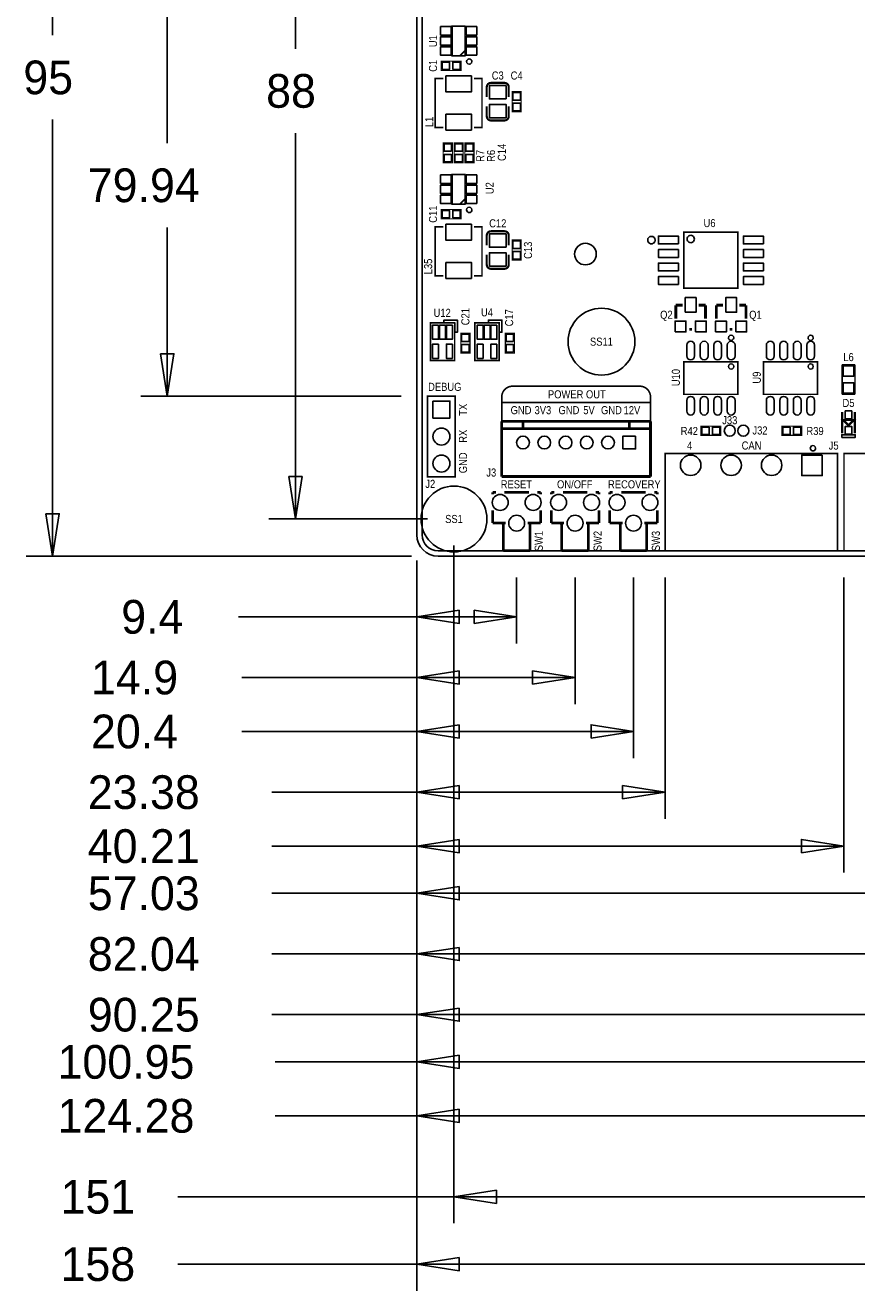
# Model space of a CAD drawing. Extents: x -37 to 189, y -69 to 158.
# Tile 1 of 11: x -37 to 41, y -69 to 50. Entities that reach past the tile are written whole.
import ezdxf
from ezdxf.enums import TextEntityAlignment as Align

# ---------------------------------------------------------------- set-up
doc = ezdxf.new("R2010")
doc.units = 0
for name, color, linetype in [('BG_DIMENSION', 30, 'CONTINUOUS'), ('BG_OUTLINE', 12, 'CONTINUOUS'), ('BG_SILKSCREEN_TOP', 7, 'CONTINUOUS'), ('PG_SILKSCREEN_TOP', 253, 'CONTINUOUS'), ('PIN_SOLDERMASK_TOP', 120, 'CONTINUOUS'), ('RD_SILKSCREEN_TOP', 173, 'CONTINUOUS'), ('RKI_ALL', 2, 'CONTINUOUS')]:
    doc.layers.add(name, color=color, linetype=linetype)

msp = doc.modelspace()

# ---------------------------------------------------------------- linework, layer by layer
at = {"layer": 'BG_DIMENSION'}
for points in [[(-34.29, 49.05375), (-34.29, 94.999988)], [(-23.495, 38.89375), (-23.495, 94.999988)], [(-11.43, 47.78375), (-11.43, 91.499995)], [(-34.29, 41.11625), (-34.29, 0)], [(-11.43, 39.84625), (-11.43, 3.499993)], [(-23.495, 30.95625), (-23.495, 15.062987)], [(-24.119992, 19.062979), (-23.495, 15.062987), (-22.870008, 19.062979), (-24.119992, 19.062979)], [(-1.483995, 15.062987), (-25.994995, 15.062987)], [(-12.054992, 7.499985), (-11.43, 3.499993), (-10.805008, 7.499985), (-12.054992, 7.499985)], [(-34.914992, 3.999992), (-34.29, 0), (-33.665008, 3.999992), (-34.914992, 3.999992)], [(0.999998, 3.499993), (-13.929995, 3.499993)], [(-0.499999, 0), (-36.789995, 0)], [(3.499993, 0.999998), (3.499993, -62.824995)], [(0, -0.399999), (0, -69.174995)], [(0, -0.499999), (0, -55.204995)], [(0, -0.499999), (0, -50.124995)], [(0, -0.499999), (0, -45.679995)], [(0, -0.499999), (0, -39.964995)], [(0, -0.499999), (0, -34.249995)], [(0, -0.499999), (0, -29.804995)], [(0, -0.499999), (0, -24.724995)], [(0, -0.499999), (0, -19.009995)], [(0, -0.499999), (0, -13.929995)], [(0, -0.499999), (0, -8.214995)], [(9.400134, -1.999996), (9.400134, -8.214995)], [(14.90025, -1.999996), (14.90025, -13.929995)], [(20.400315, -1.999996), (20.400315, -19.009995)], [(23.376001, -1.999996), (23.376001, -24.724995)], [(40.213483, -1.999996), (40.213483, -29.804995)], [(-16.78305, -5.715), (0, -5.715)], [(3.999992, -5.090008), (0, -5.715), (3.999992, -6.339992), (3.999992, -5.090008)], [(0, -5.715), (9.400134, -5.715)], [(5.400142, -6.339992), (9.400134, -5.715), (5.400142, -5.090008), (5.400142, -6.339992)], [(-16.47825, -11.43), (0, -11.43)], [(3.999992, -10.805008), (0, -11.43), (3.999992, -12.054992), (3.999992, -10.805008)], [(0, -11.43), (14.90025, -11.43)], [(10.900258, -12.054992), (14.90025, -11.43), (10.900258, -10.805008), (10.900258, -12.054992)], [(-16.47825, -16.51), (0, -16.51)], [(3.999992, -15.885008), (0, -16.51), (3.999992, -17.134992), (3.999992, -15.885008)], [(0, -16.51), (20.400315, -16.51)], [(16.400323, -17.134992), (20.400315, -16.51), (16.400323, -15.885008), (16.400323, -17.134992)], [(-13.63345, -22.225), (0, -22.225)], [(3.999992, -21.600008), (0, -22.225), (3.999992, -22.849992), (3.999992, -21.600008)], [(0, -22.225), (23.376001, -22.225)], [(19.376009, -22.849992), (23.376001, -22.225), (19.376009, -21.600008), (19.376009, -22.849992)], [(-13.63345, -27.305), (0, -27.305)], [(3.999992, -26.680008), (0, -27.305), (3.999992, -27.929992), (3.999992, -26.680008)], [(0, -27.305), (40.213483, -27.305)], [(36.213491, -27.929992), (40.213483, -27.305), (36.213491, -26.680008), (36.213491, -27.929992)], [(-13.63345, -31.75), (0, -31.75)], [(3.999992, -31.125008), (0, -31.75), (3.999992, -32.374992), (3.999992, -31.125008)], [(0, -31.75), (57.030976, -31.75)], [(3.999992, -36.840008), (0, -37.465), (3.999992, -38.089992), (3.999992, -36.840008)], [(-13.63345, -37.465), (0, -37.465)], [(0, -37.465), (82.041009, -37.465)], [(3.999992, -42.555008), (0, -43.18), (3.999992, -43.804992), (3.999992, -42.555008)], [(-13.63345, -43.18), (0, -43.18)], [(0, -43.18), (90.25001, -43.18)], [(-13.32865, -47.625), (0, -47.625)], [(3.999992, -47.000008), (0, -47.625), (3.999992, -48.249992), (3.999992, -47.000008)], [(0, -47.625), (100.949963, -47.625)], [(3.999992, -52.080008), (0, -52.705), (3.999992, -53.329992), (3.999992, -52.080008)], [(-13.32865, -52.705), (0, -52.705)], [(0, -52.705), (124.280016, -52.705)], [(-22.49805, -60.325), (3.499993, -60.325)], [(7.499985, -59.700008), (3.499993, -60.325), (7.499985, -60.949992), (7.499985, -59.700008)], [(3.499993, -60.325), (154.499996, -60.325)], [(-22.49805, -66.675), (0, -66.675)], [(3.999992, -66.050008), (0, -66.675), (3.999992, -67.299992), (3.999992, -66.050008)], [(0, -66.675), (157.999989, -66.675)]]:
    msp.add_lwpolyline(points, dxfattribs=at)
at = {"layer": 'BG_OUTLINE'}
msp.add_lwpolyline([(1.999996, 0), (155.999993, 0, 0.414213), (157.999989, 1.999996), (157.999989, 92.999992, 0.414215), (155.999993, 94.999988), (1.999996, 94.999988, 0.414214), (0, 92.999992), (0, 1.999996, 0.414212), (1.999996, 0)], format="xyb", dxfattribs=at)
at = {"layer": 'BG_SILKSCREEN_TOP', "const_width": 0.1524}
msp.add_lwpolyline([(7.999984, 12.7), (7.999984, 15.002002, -0.414214), (8.999982, 16.002), (21.000009, 16.002, -0.414214), (22.000007, 15.002002), (22.000007, 12.7)], format="xyb", dxfattribs=at)
msp.add_lwpolyline([(8.001, 14.478), (21.971, 14.478)], dxfattribs=at)
at = {"layer": 'PG_SILKSCREEN_TOP'}
for points, const_width in [([(3.337001, 47.114003), (4.536999, 47.114003), (4.536999, 49.913997), (3.337001, 49.913997), (3.337001, 47.114003)], 0.150012), ([(4.037, 47.114003), (4.536999, 47.614002)], 0.150012), ([(2.286, 46.609), (4.1656, 46.609), (4.1656, 45.7454), (2.286, 45.7454), (2.286, 46.609)], 0.1016), ([(2.484501, 44.974485), (1.734515, 44.974485), (1.734515, 40.374494), (2.484501, 40.374494)], 0.150012), ([(5.384521, 40.374494), (6.134506, 40.374494), (6.134506, 44.974485), (5.384521, 44.974485)], 0.150012), ([(6.58495, 44.169076), (6.58495, 43.249088)], 0.199898), ([(8.9662, 41.8592), (8.9662, 43.7388), (9.8298, 43.7388), (9.8298, 41.8592), (8.9662, 41.8592)], 0.1016), ([(8.65505, 41.428924), (8.65505, 42.348912)], 0.199898), ([(2.4892, 37.0332), (2.4892, 38.9128), (3.3528, 38.9128), (3.3528, 37.0332), (2.4892, 37.0332)], 0.1016), ([(3.5052, 37.0332), (3.5052, 38.9128), (4.3688, 38.9128), (4.3688, 37.0332), (3.5052, 37.0332)], 0.1016), ([(4.5212, 37.0332), (4.5212, 38.9128), (5.3848, 38.9128), (5.3848, 37.0332), (4.5212, 37.0332)], 0.1016), ([(3.337001, 33.144003), (4.536999, 33.144003), (4.536999, 35.943997), (3.337001, 35.943997), (3.337001, 33.144003)], 0.150012), ([(4.037, 33.144003), (4.536999, 33.644002)], 0.150012), ([(2.286, 32.639), (4.1656, 32.639), (4.1656, 31.7754), (2.286, 31.7754), (2.286, 32.639)], 0.1016), ([(2.484501, 31.004485), (1.734515, 31.004485), (1.734515, 26.404494), (2.484501, 26.404494)], 0.150012), ([(5.384521, 26.404494), (6.134506, 26.404494), (6.134506, 31.004485), (5.384521, 31.004485)], 0.150012), ([(6.58495, 30.199076), (6.58495, 29.279088)], 0.199898), ([(8.9662, 27.8892), (8.9662, 29.7688), (9.8298, 29.7688), (9.8298, 27.8892), (8.9662, 27.8892)], 0.1016), ([(25.146, 25.223699), (30.226, 25.223699), (30.226, 30.503901), (25.146, 30.503901), (25.146, 25.223699)], 0.1524), ([(8.65505, 27.458924), (8.65505, 28.378912)], 0.199898), ([(25.019, 23.6347), (24.384, 23.6347)], 0.254), ([(24.384, 23.6347), (24.384, 22.3647)], 0.254), ([(26.543, 23.6347), (27.178, 23.6347)], 0.254), ([(27.178, 23.6347), (27.178, 22.3647)], 0.254), ([(28.829, 23.6347), (28.194, 23.6347)], 0.254), ([(28.194, 23.6347), (28.194, 22.3647)], 0.254), ([(30.353, 23.6347), (30.988, 23.6347)], 0.254), ([(30.988, 23.6347), (30.988, 22.3647)], 0.254), ([(3.564001, 18.415), (1.278001, 18.415), (1.278001, 21.971), (3.564001, 21.971), (3.564001, 18.415)], 0.1524), ([(7.755001, 18.415), (5.469001, 18.415), (5.469001, 21.971), (7.755001, 21.971), (7.755001, 18.415)], 0.1524), ([(25.654, 21.3487), (25.908, 21.3487)], 0.254), ([(29.464, 21.3487), (29.718, 21.3487)], 0.254), ([(4.1402, 19.1262), (4.1402, 21.0058), (5.0038, 21.0058), (5.0038, 19.1262), (4.1402, 19.1262)], 0.1016), ([(8.3312, 19.1262), (8.3312, 21.0058), (9.1948, 21.0058), (9.1948, 19.1262), (8.3312, 19.1262)], 0.1016), ([(25.146, 15.24), (30.226, 15.24), (30.226, 18.288), (25.146, 18.288), (25.146, 15.24)], 0.1524), ([(32.639, 15.24), (37.719, 15.24), (37.719, 18.288), (32.639, 18.288), (32.639, 15.24)], 0.1524), ([(40.0304, 15.24), (40.0304, 18.0213)], 0.1524), ([(40.0304, 18.0213), (41.2496, 18.0213)], 0.1524), ([(41.2496, 18.0213), (41.2496, 15.24)], 0.1524), ([(3.615995, 7.463003), (3.615995, 15.062987), (1.016, 15.062987), (1.016, 7.463003), (3.615995, 7.463003)], 0.150012), ([(41.2496, 15.24), (40.0304, 15.24)], 0.1524), ([(40.040052, 13.572998), (40.040052, 11.573002)], 0.199898), ([(41.239948, 11.573002), (41.239948, 13.572998)], 0.199898), ([(22.000007, 12.7), (7.999984, 12.7)], 0.254), ([(7.999984, 12.7), (7.999984, 7.500112)], 0.254), ([(22.000007, 12.000001), (7.999984, 12.000001)], 0.254), ([(10.000005, 12.000001), (10.000005, 12.7)], 0.254), ([(19.999985, 12.000001), (19.999985, 12.7)], 0.254), ([(22.000007, 7.500112), (22.000007, 12.7)], 0.254), ([(28.6258, 11.3792), (26.7462, 11.3792), (26.7462, 12.2428), (28.6258, 12.2428), (28.6258, 11.3792)], 0.1016), ([(36.2458, 11.3792), (34.3662, 11.3792), (34.3662, 12.2428), (36.2458, 12.2428), (36.2458, 11.3792)], 0.1016), ([(40.64, 12.319), (40.132, 12.827), (41.148, 12.827), (40.64, 12.319)], 0.2032), ([(23.376001, 9.657918), (39.615999, 9.657918), (39.615999, 0.507924), (23.376001, 0.507924), (23.376001, 9.657918)], 0.150012), ([(40.213483, 9.657918), (56.453481, 9.657918), (56.453481, 0.507924), (40.213483, 0.507924), (40.213483, 9.657918)], 0.150012), ([(7.999984, 7.500112), (22.000007, 7.500112)], 0.254), ([(7.1501, 6.007811), (7.453097, 6.007811)], 0.254), ([(7.1501, 5.814009), (7.1501, 6.007811)], 0.254), ([(8.247101, 6.007811), (10.553217, 6.007811)], 0.254), ([(11.347196, 6.007811), (11.650218, 6.007811)], 0.254), ([(11.650218, 5.814009), (11.650218, 6.007811)], 0.254), ([(12.650191, 6.007811), (12.953187, 6.007811)], 0.254), ([(12.650191, 5.814009), (12.650191, 6.007811)], 0.254), ([(13.747191, 6.007811), (16.053308, 6.007811)], 0.254), ([(16.847287, 6.007811), (17.150309, 6.007811)], 0.254), ([(17.150309, 5.814009), (17.150309, 6.007811)], 0.254), ([(18.150281, 6.007811), (18.453278, 6.007811)], 0.254), ([(18.150281, 5.814009), (18.150281, 6.007811)], 0.254), ([(19.247282, 6.007811), (21.553399, 6.007811)], 0.254), ([(22.347377, 6.007811), (22.650399, 6.007811)], 0.254), ([(22.650399, 5.814009), (22.650399, 6.007811)], 0.254), ([(7.1501, 3.107893), (7.1501, 4.301693)], 0.254), ([(11.650218, 3.107893), (11.650218, 4.301693)], 0.254), ([(12.650191, 3.107893), (12.650191, 4.301693)], 0.254), ([(17.150309, 3.107893), (17.150309, 4.301693)], 0.254), ([(18.150281, 3.107893), (18.150281, 4.301693)], 0.254), ([(22.650399, 3.107893), (22.650399, 4.301693)], 0.254), ([(7.1501, 3.107893), (8.368995, 3.107893)], 0.254), ([(8.041411, 3.107893), (8.150098, 2.999207)], 0.254), ([(8.150098, 0.508), (8.150098, 2.999207)], 0.254), ([(10.431196, 3.107893), (11.650218, 3.107893)], 0.254), ([(10.650195, 0.508), (10.650195, 3.107893)], 0.254), ([(12.650191, 3.107893), (13.869086, 3.107893)], 0.254), ([(13.541502, 3.107893), (13.650189, 2.999207)], 0.254), ([(13.650189, 0.508), (13.650189, 2.999207)], 0.254), ([(15.931286, 3.107893), (17.150309, 3.107893)], 0.254), ([(16.150285, 0.508), (16.150285, 3.107893)], 0.254), ([(18.150281, 3.107893), (19.369176, 3.107893)], 0.254), ([(19.041593, 3.107893), (19.150279, 2.999207)], 0.254), ([(19.150279, 0.508), (19.150279, 2.999207)], 0.254), ([(21.431377, 3.107893), (22.650399, 3.107893)], 0.254), ([(21.650376, 0.508), (21.650376, 3.107893)], 0.254), ([(8.150098, 0.508), (10.650195, 0.508)], 0.254), ([(13.650189, 0.508), (16.150285, 0.508)], 0.254), ([(19.150279, 0.508), (21.650376, 0.508)], 0.254)]:
    msp.add_lwpolyline(points, dxfattribs=dict(at, const_width=const_width))
for points in [[(5.18701, 46.573999, 1), (4.68699, 46.574001, 1)], [(5.18701, 32.603999, 1), (4.68699, 32.604001, 1)], [(22.435998, 29.763796, 1), (21.736002, 29.763804, 1)], [(26.13599, 29.863796, 1), (25.43601, 29.863804, 1)], [(29.835983, 20.563992, 1), (29.336017, 20.564008, 1)], [(37.328983, 20.563992, 1), (36.829017, 20.564008, 1)], [(29.835983, 17.863998, 1), (29.336017, 17.864002, 1)], [(37.328983, 17.863998, 1), (36.829017, 17.864002, 1)], [(37.546001, 10.157917, 1), (37.045999, 10.157924, 1)]]:
    msp.add_lwpolyline(points, format="xyb", close=True, dxfattribs=at)
at = {"layer": 'PG_SILKSCREEN_TOP', "const_width": 0.199898}
for points in [[(8.255, 44.568872), (6.985, 44.569126, 0.414214), (6.58495, 44.169076)], [(8.65505, 43.249088), (8.65505, 44.169076, 0.4144), (8.255, 44.568872)], [(6.58495, 42.348912), (6.58495, 41.428924, 0.414214), (6.985, 41.028874)], [(6.985, 41.028874), (8.255, 41.028874, 0.414214), (8.65505, 41.428924)], [(8.255, 30.598872), (6.985, 30.599126, 0.414214), (6.58495, 30.199076)], [(8.65505, 29.279088), (8.65505, 30.199076, 0.4144), (8.255, 30.598872)], [(6.58495, 28.378912), (6.58495, 27.458924, 0.414214), (6.985, 27.058874)], [(6.985, 27.058874), (8.255, 27.058874, 0.414214), (8.65505, 27.458924)]]:
    msp.add_lwpolyline(points, format="xyb", dxfattribs=at)
at = {"layer": 'PG_SILKSCREEN_TOP'}
for points in [[(3.564001, 21.082), (3.818001, 21.082), (3.818001, 22.225), (2.548001, 22.225), (2.548001, 21.971), (3.564001, 21.971)], [(7.755001, 21.082), (8.009001, 21.082), (8.009001, 22.225), (6.739001, 22.225), (6.739001, 21.971), (7.755001, 21.971)], [(40.005, 11.176), (41.275, 11.176), (41.275, 11.43), (40.005, 11.43)]]:
    msp.add_lwpolyline(points, close=True, dxfattribs=at)
at = {"layer": 'PIN_SOLDERMASK_TOP'}
for points in [[(3.237001, 49.064012), (2.237003, 49.064012), (2.237003, 49.86401), (3.237001, 49.86401)], [(3.237001, 48.114001), (2.237003, 48.114001), (2.237003, 48.913999), (3.237001, 48.913999)], [(5.636997, 49.064012), (4.636999, 49.064012), (4.636999, 49.86401), (5.636997, 49.86401)], [(5.636997, 48.114001), (4.636999, 48.114001), (4.636999, 48.913999), (5.636997, 48.913999)], [(3.237001, 47.16399), (2.237003, 47.16399), (2.237003, 47.963988), (3.237001, 47.963988)], [(5.636997, 47.16399), (4.636999, 47.16399), (4.636999, 47.963988), (5.636997, 47.963988)], [(2.375433, 45.826705), (2.375433, 46.527695), (3.076423, 46.527695), (3.076423, 45.826705)], [(3.375177, 45.826705), (3.375177, 46.527695), (4.076167, 46.527695), (4.076167, 45.826705)], [(2.734488, 45.224649), (5.134534, 45.224649), (5.134534, 43.724525), (2.734488, 43.724525)], [(8.404987, 43.058969), (6.835013, 43.058969), (6.835013, 44.319063), (8.404987, 44.319063)], [(9.748495, 42.948377), (9.047505, 42.948377), (9.047505, 43.649367), (9.748495, 43.649367)], [(8.404987, 41.278937), (6.835013, 41.278937), (6.835013, 42.539031), (8.404987, 42.539031)], [(9.748495, 41.948633), (9.047505, 41.948633), (9.047505, 42.649623), (9.748495, 42.649623)], [(2.734488, 41.624453), (5.134534, 41.624453), (5.134534, 40.124329), (2.734488, 40.124329)], [(3.271495, 38.122377), (2.570505, 38.122377), (2.570505, 38.823367), (3.271495, 38.823367)], [(4.287495, 38.122377), (3.586505, 38.122377), (3.586505, 38.823367), (4.287495, 38.823367)], [(5.303495, 38.122377), (4.602505, 38.122377), (4.602505, 38.823367), (5.303495, 38.823367)], [(3.271495, 37.122633), (2.570505, 37.122633), (2.570505, 37.823623), (3.271495, 37.823623)], [(4.287495, 37.122633), (3.586505, 37.122633), (3.586505, 37.823623), (4.287495, 37.823623)], [(5.303495, 37.122633), (4.602505, 37.122633), (4.602505, 37.823623), (5.303495, 37.823623)], [(3.237001, 35.094012), (2.237003, 35.094012), (2.237003, 35.89401), (3.237001, 35.89401)], [(5.636997, 35.094012), (4.636999, 35.094012), (4.636999, 35.89401), (5.636997, 35.89401)], [(3.237001, 34.144001), (2.237003, 34.144001), (2.237003, 34.943999), (3.237001, 34.943999)], [(5.636997, 34.144001), (4.636999, 34.144001), (4.636999, 34.943999), (5.636997, 34.943999)], [(3.237001, 33.19399), (2.237003, 33.19399), (2.237003, 33.993988), (3.237001, 33.993988)], [(5.636997, 33.19399), (4.636999, 33.19399), (4.636999, 33.993988), (5.636997, 33.993988)], [(2.375433, 31.856705), (2.375433, 32.557695), (3.076423, 32.557695), (3.076423, 31.856705)], [(3.375177, 31.856705), (3.375177, 32.557695), (4.076167, 32.557695), (4.076167, 31.856705)], [(2.734488, 31.254649), (5.134534, 31.254649), (5.134534, 29.754525), (2.734488, 29.754525)], [(8.404987, 29.088969), (6.835013, 29.088969), (6.835013, 30.349063), (8.404987, 30.349063)], [(24.625808, 29.4005), (22.746208, 29.4005), (22.746208, 30.1371), (24.625808, 30.1371)], [(32.625792, 29.4005), (30.746192, 29.4005), (30.746192, 30.1371), (32.625792, 30.1371)], [(9.748495, 28.978377), (9.047505, 28.978377), (9.047505, 29.679367), (9.748495, 29.679367)], [(9.748495, 27.978633), (9.047505, 27.978633), (9.047505, 28.679623), (9.748495, 28.679623)], [(24.625808, 28.1305), (22.746208, 28.1305), (22.746208, 28.8671), (24.625808, 28.8671)], [(32.625792, 28.1305), (30.746192, 28.1305), (30.746192, 28.8671), (32.625792, 28.8671)], [(2.734488, 27.654453), (5.134534, 27.654453), (5.134534, 26.154329), (2.734488, 26.154329)], [(8.404987, 27.308937), (6.835013, 27.308937), (6.835013, 28.569031), (8.404987, 28.569031)], [(24.625808, 26.8605), (22.746208, 26.8605), (22.746208, 27.5971), (24.625808, 27.5971)], [(32.625792, 26.8605), (30.746192, 26.8605), (30.746192, 27.5971), (32.625792, 27.5971)], [(24.625808, 25.5905), (22.746208, 25.5905), (22.746208, 26.3271), (24.625808, 26.3271)], [(32.625792, 25.5905), (30.746192, 25.5905), (30.746192, 26.3271), (32.625792, 26.3271)], [(25.273762, 22.975062), (25.273762, 24.345138), (26.288238, 24.345138), (26.288238, 22.975062)], [(29.083762, 22.975062), (29.083762, 24.345138), (30.098238, 24.345138), (30.098238, 22.975062)], [(2.05039, 21.765997), (2.05039, 20.419797), (1.49159, 20.419797), (1.49159, 21.765997)], [(2.700401, 21.765997), (2.700401, 20.419797), (2.141601, 20.419797), (2.141601, 21.765997)], [(3.350412, 21.765997), (3.350412, 20.419797), (2.791612, 20.419797), (2.791612, 21.765997)], [(6.24139, 21.765997), (6.24139, 20.419797), (5.68259, 20.419797), (5.68259, 21.765997)], [(6.891401, 21.765997), (6.891401, 20.419797), (6.332601, 20.419797), (6.332601, 21.765997)], [(7.541412, 21.765997), (7.541412, 20.419797), (6.982612, 20.419797), (6.982612, 21.765997)], [(24.321262, 21.120862), (24.321262, 22.135338), (25.335738, 22.135338), (25.335738, 21.120862)], [(26.226262, 21.120862), (26.226262, 22.135338), (27.240738, 22.135338), (27.240738, 21.120862)], [(28.131262, 21.120862), (28.131262, 22.135338), (29.145738, 22.135338), (29.145738, 21.120862)], [(30.036262, 21.120862), (30.036262, 22.135338), (31.050738, 22.135338), (31.050738, 21.120862)], [(4.922495, 20.215377), (4.221505, 20.215377), (4.221505, 20.916367), (4.922495, 20.916367)], [(9.113495, 20.215377), (8.412505, 20.215377), (8.412505, 20.916367), (9.113495, 20.916367)], [(2.05039, 19.966203), (2.05039, 18.620003), (1.49159, 18.620003), (1.49159, 19.966203)], [(3.350412, 19.966203), (3.350412, 18.620003), (2.791612, 18.620003), (2.791612, 19.966203)], [(4.922495, 19.215633), (4.221505, 19.215633), (4.221505, 19.916623), (4.922495, 19.916623)], [(6.24139, 19.966203), (6.24139, 18.620003), (5.68259, 18.620003), (5.68259, 19.966203)], [(7.541412, 19.966203), (7.541412, 18.620003), (6.982612, 18.620003), (6.982612, 19.966203)], [(9.113495, 19.215633), (8.412505, 19.215633), (8.412505, 19.916623), (9.113495, 19.916623)], [(40.145589, 17.931511), (41.134411, 17.931511), (41.134411, 16.942689), (40.145589, 16.942689)], [(40.145589, 16.331311), (41.134411, 16.331311), (41.134411, 15.342489), (40.145589, 15.342489)], [(1.515135, 14.603857), (3.116859, 14.603857), (3.116859, 13.002133), (1.515135, 13.002133)], [(40.939974, 12.932918), (40.340026, 12.932918), (40.340026, 13.673074), (40.939974, 13.673074)], [(27.536623, 12.161495), (27.536623, 11.460505), (26.835633, 11.460505), (26.835633, 12.161495)], [(28.536367, 12.161495), (28.536367, 11.460505), (27.835377, 11.460505), (27.835377, 12.161495)], [(35.156623, 12.161495), (35.156623, 11.460505), (34.455633, 11.460505), (34.455633, 12.161495)], [(36.156367, 12.161495), (36.156367, 11.460505), (35.455377, 11.460505), (35.455377, 12.161495)], [(40.939974, 11.472926), (40.340026, 11.472926), (40.340026, 12.213082), (40.939974, 12.213082)], [(20.599984, 11.300003), (20.599984, 10.100005), (19.399987, 10.100005), (19.399987, 11.300003)], [(38.175997, 9.522917), (38.175997, 7.592924), (36.246003, 7.592924), (36.246003, 9.522917)]]:
    msp.add_lwpolyline(points, close=True, dxfattribs=at)
for points in [[(25.413462, 18.855893), (25.413462, 19.871893, -1), (26.148538, 19.871893), (26.148538, 18.855893, -1)], [(26.683462, 18.855893), (26.683462, 19.871893, -1), (27.418538, 19.871893), (27.418538, 18.855893, -1)], [(27.953462, 18.855893), (27.953462, 19.871893, -1), (28.688538, 19.871893), (28.688538, 18.855893, -1)], [(29.223462, 18.855893), (29.223462, 19.871893, -1), (29.958538, 19.871893), (29.958538, 18.855893, -1)], [(32.906462, 18.855893), (32.906462, 19.871893, -1), (33.641538, 19.871893), (33.641538, 18.855893, -1)], [(34.176462, 18.855893), (34.176462, 19.871893, -1), (34.911538, 19.871893), (34.911538, 18.855893, -1)], [(35.446462, 18.855893), (35.446462, 19.871893, -1), (36.181538, 19.871893), (36.181538, 18.855893, -1)], [(36.716462, 18.855893), (36.716462, 19.871893, -1), (37.451538, 19.871893), (37.451538, 18.855893, -1)], [(25.413462, 13.656107), (25.413462, 14.672107, -1), (26.148538, 14.672107), (26.148538, 13.656107, -1)], [(26.683462, 13.656107), (26.683462, 14.672107, -1), (27.418538, 14.672107), (27.418538, 13.656107, -1)], [(27.953462, 13.656107), (27.953462, 14.672107, -1), (28.688538, 14.672107), (28.688538, 13.656107, -1)], [(29.223462, 13.656107), (29.223462, 14.672107, -1), (29.958538, 14.672107), (29.958538, 13.656107, -1)], [(32.906462, 13.656107), (32.906462, 14.672107, -1), (33.641538, 14.672107), (33.641538, 13.656107, -1)], [(34.176462, 13.656107), (34.176462, 14.672107, -1), (34.911538, 14.672107), (34.911538, 13.656107, -1)], [(35.446462, 13.656107), (35.446462, 14.672107, -1), (36.181538, 14.672107), (36.181538, 13.656107, -1)], [(36.716462, 13.656107), (36.716462, 14.672107, -1), (37.451538, 14.672107), (37.451538, 13.656107, -1)]]:
    msp.add_lwpolyline(points, format="xyb", close=True, dxfattribs=at)
for centre, radius in [((15.875, 28.448), 1.016), ((17.383938, 20.200036), 3.149994), ((2.315997, 11.262995), 0.800862), ((29.464, 11.811), 0.5207), ((30.734, 11.811), 0.5207), ((10.000005, 10.700004), 0.599999), ((12.000001, 10.700004), 0.599999), ((13.999997, 10.700004), 0.599999), ((15.999993, 10.700004), 0.599999), ((17.999989, 10.700004), 0.599999), ((2.315997, 8.722995), 0.800862), ((25.781, 8.55792), 0.964997), ((29.591, 8.55792), 0.964997), ((33.401, 8.55792), 0.964997), ((3.499993, 3.499993), 3.099994), ((7.850099, 5.057902), 0.749999), ((10.950194, 5.057902), 0.749999), ((13.350189, 5.057902), 0.749999), ((16.450285, 5.057902), 0.749999), ((18.85028, 5.057902), 0.749999), ((21.950375, 5.057902), 0.749999), ((9.400007, 3.107893), 0.749999), ((14.900097, 3.107893), 0.749999), ((20.400188, 3.107893), 0.749999)]:
    msp.add_circle(centre, radius, dxfattribs=at)
at = {"layer": 'RKI_ALL'}
msp.add_lwpolyline([(155.999993, 0.499999), (1.999996, 0.499999, -0.414212), (0.499999, 1.999996), (0.499999, 92.999992, -0.414214), (1.999996, 94.499989), (155.999993, 94.499989, -0.414215), (157.49999, 92.999992), (157.49999, 1.999996, -0.414214)], format="xyb", close=True, dxfattribs=at)

# ---------------------------------------------------------------- texts
at = {"layer": 'BG_DIMENSION', "width": 0.992}
for s, p in [('95', (-37.0459, 43.4975)), ('88', (-14.1859, 42.2275)), ('79.94', (-30.9753, 33.3375)), ('9.4', (-27.8257, -7.3025)), ('14.9', (-30.6705, -13.0175)), ('20.4', (-30.6705, -18.0975)), ('23.38', (-30.9753, -23.8125)), ('40.21', (-30.9753, -28.8925)), ('57.03', (-30.9753, -33.3375)), ('82.04', (-30.9753, -39.0525)), ('90.25', (-30.9753, -44.7675)), ('100.95', (-33.8201, -49.2125)), ('124.28', (-33.8201, -54.2925)), ('151', (-33.5407, -61.9125)), ('158', (-33.5407, -68.2625))]:
    msp.add_text(s, height=3.175, dxfattribs=at).set_placement(p)
at = {"layer": 'BG_SILKSCREEN_TOP', "width": 0.866667}
for s, p in [('DEBUG', (1.061009, 15.563012)), ('POWER OUT', (12.3444, 14.859)), ('GND', (8.831605, 13.367004)), ('3V3', (11.085601, 13.367004)), ('GND', (13.339597, 13.367004)), ('5V', (15.669793, 13.367004)), ('GND', (17.339589, 13.367004)), ('12V', (19.466585, 13.367004)), ('CAN', (30.5816, 10.038918)), ('RESET', (7.90001, 6.382995)), ('ON/OFF', (13.199999, 6.382995)), ('RECOVERY', (17.999989, 6.382995))]:
    msp.add_text(s, height=0.762, dxfattribs=at).set_placement(p)
for s, p in [('TX', (4.728997, 13.218795)), ('RX', (4.728997, 10.678795)), ('GND', (4.728997, 7.808595))]:
    msp.add_text(s, height=0.762, rotation=90, dxfattribs=at).set_placement(p)
at = {"layer": 'PG_SILKSCREEN_TOP', "width": 0.866667}
msp.add_text('4', height=0.762, dxfattribs=at).set_placement((25.4381, 10.033))
at = {"layer": 'RD_SILKSCREEN_TOP', "width": 0.866667}
for s, p in [('U1', (1.905, 47.9298)), ('U2', (7.239, 34.0868))]:
    msp.add_text(s, height=0.762, rotation=90, dxfattribs=at).set_placement(p)
for s, p in [('C1', (1.905, 46.1772)), ('L1', (1.5494, 40.894)), ('R7', (6.35, 37.693295)), ('R6', (7.366, 37.693295)), ('C14', (8.382, 38.023495)), ('C11', (1.905, 32.2072)), ('C13', (10.8458, 28.8036)), ('L35', (1.4478, 27.2796)), ('C21', (4.953, 22.5552)), ('C17', (9.0678, 22.4536)), ('U10', (24.765, 16.8148)), ('U9', (32.385, 16.8148)), ('SW1', (11.8618, 1.4224)), ('SW2', (17.399, 1.4224)), ('SW3', (22.8854, 1.4224))]:
    msp.add_text(s, height=0.762, rotation=90, dxfattribs=at).set_placement(p, align=Align.CENTER)
for s, p in [('C3', (7.62, 44.8818)), ('C4', (9.398, 44.8818)), ('C12', (7.62, 30.9626)), ('U6', (27.559, 30.988)), ('U12', (2.3876, 22.5298)), ('U4', (6.604, 22.5806)), ('Q2', (23.495, 22.352)), ('Q1', (31.877, 22.352)), ('SS11', (17.383938, 19.819036)), ('L6', (40.64, 18.3642)), ('D5', (40.64, 14.0462)), ('J33', (29.464, 12.4206)), ('R42', (25.654, 11.4046)), ('J32', (32.3088, 11.4554)), ('R39', (37.4904, 11.4046)), ('J5', (39.243, 10.033)), ('J2', (1.27, 6.4262)), ('J3', (7.0104, 7.493)), ('SS1', (3.499993, 3.118993))]:
    msp.add_text(s, height=0.762, dxfattribs=at).set_placement(p, align=Align.CENTER)

doc.saveas('drawing.dxf')
